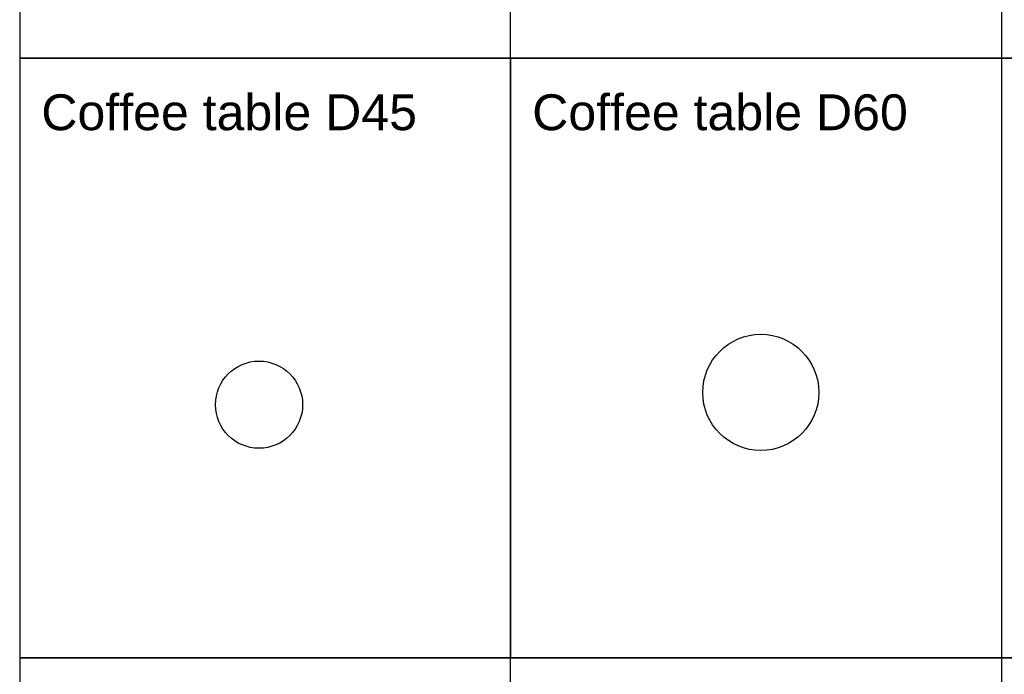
# Model space of a CAD drawing. Header units: millimetres. Extents: x -31695 to -19845, y -5614 to 7253.
# Tile 68 of 256: x -31695 to -26609, y 493 to 3873. Entities that reach past the tile are written whole.
import ezdxf

# ---------------------------------------------------------------- set-up
doc = ezdxf.new("R2010")
doc.units = ezdxf.units.MM
doc.layers.add('2d', color=7, linetype='Continuous', true_color=0x000000)
doc.layers.add('layout', color=7, linetype='Continuous', true_color=0x717171)
doc.styles.add('Predefinito', font='arial.ttf')

msp = doc.modelspace()

# ---------------------------------------------------------------- linework, layer by layer
at = {"layer": '2d'}
msp.add_lwpolyline([(-29159.2, 3674.9), (-29159.2, 578.7)], dxfattribs=at)
at = {"layer": '2d', "linetype": 'Continuous', "lineweight": -3}
for centre, radius in [((-27866.4, 1948.3), 300), ((-30458.5, 1885), 225)]:
    msp.add_circle(centre, radius, dxfattribs=at)
at = {"layer": 'layout', "linetype": 'Continuous'}
for points in [[(-31694.9, 3674.9), (-19853.1, 3674.9), (-19853.1, 7252.7), (-31694.9, 7252.7)], [(-31694.9, 578.7), (-19853.1, 578.7), (-19853.1, 3674.9), (-31694.9, 3674.9)], [(-31694.9, -2517.5), (-19853.1, -2517.5), (-19853.1, 578.7), (-31694.9, 578.7)]]:
    msp.add_lwpolyline(points, close=True, dxfattribs=at)
for points in [[(-29159.2, -5613.7), (-29159.2, 6771.1)], [(-26623.5, 6771.1), (-26623.5, -5613.7)], [(-21552.1, 3674.9), (-31694.9, 3674.9)]]:
    msp.add_lwpolyline(points, dxfattribs=at)

# ---------------------------------------------------------------- texts
at = {"layer": 'layout', "linetype": 'Continuous', "char_height": 185.111, "attachment_point": 1, "style": 'Predefinito'}
for s, insert, width in [('Coffee table D45 ', (-31583.1, 3487.4), 4229.376), ('Coffee table D60', (-29047.4, 3487.4), 4207.243)]:
    msp.add_mtext(s, dxfattribs=dict(at, insert=insert, width=width))

doc.saveas('drawing.dxf')
